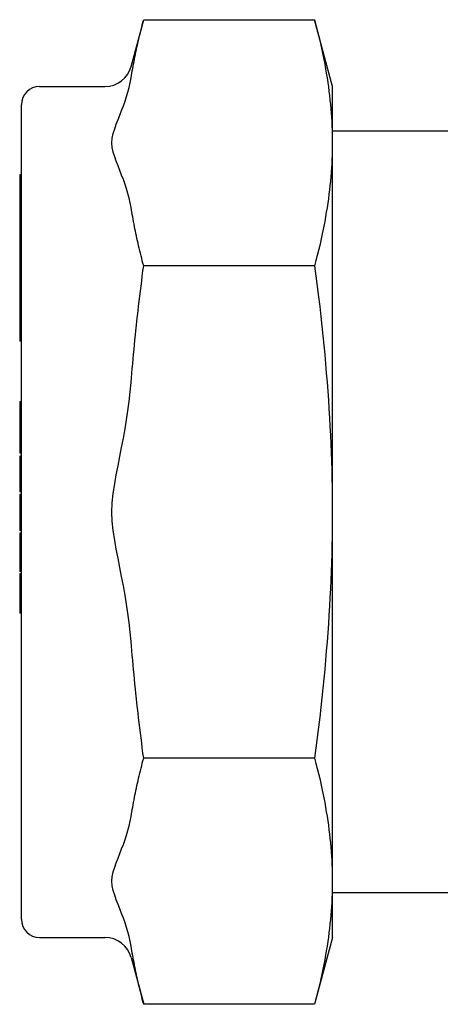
# Model space of a CAD drawing. Header units: millimetres. Extents: x 51 to 3773, y 35 to 413.
# Tile 5 of 11: x 261 to 284, y 358 to 413. Entities that reach past the tile are written whole.
import ezdxf

# ---------------------------------------------------------------- set-up
doc = ezdxf.new("R2010")
doc.units = ezdxf.units.MM
doc.layers.add('DETAIL', color=2, linetype='Continuous')

msp = doc.modelspace()

# ---------------------------------------------------------------- linework, layer by layer
at = {"layer": 'DETAIL'}
for p, q in [((266.822, 409.982), (267.512, 412.556)), ((267.512, 412.556), (276.937, 412.556)), ((277.924, 408.87), (276.937, 412.556)), ((261.774, 408.87), (265.373, 408.87)), ((277.924, 361.97), (277.924, 408.87)), ((260.774, 362.97), (260.774, 407.87)), ((285.978, 406.42), (277.924, 406.42)), ((260.674, 404.005), (260.674, 401.518)), ((260.774, 404.005), (260.674, 404.005)), ((260.674, 401.518), (260.674, 401.304)), ((260.774, 401.518), (260.674, 401.518)), ((260.674, 401.304), (260.674, 400.814)), ((260.774, 401.304), (260.674, 401.304)), ((260.674, 400.814), (260.674, 400.615)), ((260.774, 400.814), (260.674, 400.814)), ((260.674, 400.615), (260.674, 400.129)), ((260.774, 400.615), (260.674, 400.615)), ((260.674, 400.129), (260.674, 399.916)), ((260.774, 400.129), (260.674, 400.129)), ((260.774, 399.916), (260.674, 399.916)), ((260.674, 399.916), (260.674, 399.858)), ((260.674, 399.858), (260.674, 399.596)), ((260.774, 399.858), (260.674, 399.858)), ((260.674, 399.596), (260.674, 398.997)), ((260.774, 399.596), (260.674, 399.596)), ((260.674, 398.997), (260.674, 398.753)), ((260.774, 398.997), (260.674, 398.997)), ((276.937, 398.988), (267.512, 398.988)), ((260.674, 398.753), (260.674, 398.159)), ((260.774, 398.753), (260.674, 398.753)), ((260.674, 398.159), (260.674, 397.898)), ((260.774, 398.159), (260.674, 398.159)), ((260.774, 397.898), (260.674, 397.898)), ((260.674, 397.898), (260.674, 397.826)), ((260.674, 397.826), (260.674, 396.986)), ((260.674, 396.986), (260.674, 396.598)), ((260.674, 396.598), (260.674, 395.303)), ((260.774, 396.598), (260.674, 396.598)), ((260.674, 395.303), (260.674, 394.845)), ((260.774, 394.845), (260.674, 394.845)), ((260.674, 391.486), (260.674, 390.844)), ((260.774, 391.486), (260.674, 391.486)), ((260.674, 390.844), (260.674, 390.615)), ((260.774, 390.844), (260.674, 390.844)), ((260.674, 390.615), (260.674, 390.186)), ((260.774, 390.615), (260.674, 390.615)), ((260.674, 390.186), (260.674, 389.484)), ((260.774, 390.186), (260.674, 390.186)), ((260.674, 389.484), (260.674, 389.25)), ((260.774, 389.484), (260.674, 389.484)), ((260.674, 389.25), (260.674, 388.659)), ((260.774, 389.25), (260.674, 389.25)), ((260.774, 388.659), (260.674, 388.659)), ((260.674, 388.498), (260.674, 388.377)), ((260.774, 388.498), (260.674, 388.498)), ((260.674, 388.377), (260.674, 386.895)), ((260.774, 388.377), (260.674, 388.377)), ((260.674, 386.895), (260.674, 386.856)), ((260.774, 386.895), (260.674, 386.895)), ((260.674, 386.856), (260.674, 386.543)), ((260.774, 386.856), (260.674, 386.856)), ((260.674, 386.543), (260.674, 386.535)), ((260.774, 386.535), (260.674, 386.535)), ((260.674, 386.387), (260.674, 386.342)), ((260.774, 386.387), (260.674, 386.387)), ((260.674, 386.342), (260.674, 386.309)), ((260.774, 386.342), (260.674, 386.342)), ((260.674, 386.309), (260.674, 385.332)), ((260.774, 386.309), (260.674, 386.309)), ((260.674, 385.332), (260.674, 384.4)), ((260.774, 384.4), (260.674, 384.4)), ((260.674, 384.248), (260.674, 384.207)), ((260.774, 384.248), (260.674, 384.248)), ((260.674, 384.207), (260.674, 382.619)), ((260.774, 384.207), (260.674, 384.207)), ((260.674, 382.619), (260.674, 382.319)), ((260.774, 382.619), (260.674, 382.619)), ((260.674, 382.319), (260.674, 382.148)), ((260.774, 382.319), (260.674, 382.319)), ((260.774, 382.148), (260.674, 382.148)), ((260.674, 382.009), (260.674, 381.93)), ((260.774, 382.009), (260.674, 382.009)), ((260.674, 381.93), (260.674, 380.145)), ((260.774, 381.93), (260.674, 381.93)), ((260.674, 380.145), (260.674, 379.851)), ((260.774, 380.145), (260.674, 380.145)), ((260.774, 379.851), (260.674, 379.851)), ((276.937, 371.852), (267.512, 371.852)), ((285.978, 364.42), (277.924, 364.42)), ((261.774, 361.97), (265.373, 361.97)), ((277.924, 361.97), (276.937, 358.285)), ((266.822, 360.858), (267.512, 358.285)), ((276.937, 358.285), (267.512, 358.285))]:
    msp.add_line(p, q, dxfattribs=at)
at = {"layer": 'DETAIL', "flags": 128}
for points in [[(266.822, 409.343), (266.842, 409.472), (266.863, 409.6), (266.885, 409.729), (266.908, 409.859), (266.931, 409.989), (266.955, 410.119), (266.979, 410.249), (267.005, 410.38), (267.031, 410.512), (267.057, 410.644), (267.085, 410.776), (267.113, 410.909), (267.142, 411.043), (267.172, 411.177), (267.202, 411.312), (267.234, 411.447), (267.266, 411.583), (267.299, 411.72), (267.332, 411.857), (267.366, 411.996), (267.402, 412.134), (267.437, 412.274), (267.474, 412.414), (267.512, 412.556)], [(276.937, 412.556), (277.013, 412.268), (277.085, 411.984), (277.153, 411.705), (277.219, 411.43), (277.28, 411.159), (277.339, 410.892), (277.394, 410.627), (277.447, 410.366), (277.496, 410.108), (277.542, 409.852), (277.585, 409.6), (277.625, 409.349), (277.663, 409.101), (277.698, 408.855), (277.73, 408.611), (277.759, 408.368), (277.786, 408.127), (277.81, 407.887), (277.831, 407.649), (277.85, 407.412), (277.866, 407.176), (277.88, 406.941), (277.891, 406.706), (277.9, 406.472), (277.906, 406.238), (277.91, 406.005), (277.911, 405.772), (277.91, 405.538), (277.906, 405.305), (277.9, 405.071), (277.891, 404.837), (277.88, 404.603), (277.866, 404.367), (277.85, 404.131), (277.831, 403.894), (277.81, 403.656), (277.786, 403.416), (277.759, 403.175), (277.73, 402.933), (277.698, 402.689), (277.663, 402.442), (277.625, 402.194), (277.585, 401.944), (277.542, 401.691), (277.496, 401.435), (277.447, 401.177), (277.394, 400.916), (277.339, 400.652), (277.28, 400.384), (277.219, 400.113), (277.153, 399.838), (277.085, 399.559), (277.013, 399.276), (276.937, 398.988)], [(266.822, 402.2), (266.774, 402.464), (266.713, 402.727), (266.644, 402.984), (266.568, 403.23), (266.485, 403.48), (266.391, 403.741), (266.298, 403.99), (266.198, 404.246), (266.101, 404.495), (266.002, 404.752), (265.914, 404.998), (265.836, 405.259), (265.779, 405.52), (265.757, 405.772), (265.779, 406.023), (265.836, 406.285), (265.914, 406.545), (266.002, 406.792), (266.101, 407.048), (266.198, 407.297), (266.298, 407.554), (266.391, 407.803), (266.485, 408.064), (266.568, 408.313), (266.644, 408.56), (266.713, 408.817), (266.774, 409.079), (266.822, 409.343)], [(267.512, 398.988), (267.474, 399.129), (267.437, 399.269), (267.402, 399.409), (267.366, 399.548), (267.332, 399.686), (267.299, 399.823), (267.266, 399.96), (267.234, 400.096), (267.202, 400.231), (267.172, 400.366), (267.142, 400.5), (267.113, 400.634), (267.085, 400.767), (267.057, 400.9), (267.031, 401.032), (267.005, 401.163), (266.979, 401.294), (266.955, 401.425), (266.931, 401.555), (266.908, 401.685), (266.885, 401.814), (266.863, 401.943), (266.842, 402.072), (266.822, 402.2)], [(266.822, 392.564), (266.842, 392.82), (266.863, 393.078), (266.885, 393.336), (266.908, 393.594), (266.931, 393.854), (266.955, 394.114), (266.979, 394.375), (267.005, 394.637), (267.031, 394.9), (267.057, 395.164), (267.085, 395.429), (267.113, 395.695), (267.142, 395.963), (267.172, 396.231), (267.202, 396.501), (267.234, 396.771), (267.266, 397.043), (267.299, 397.317), (267.332, 397.592), (267.366, 397.868), (267.402, 398.145), (267.437, 398.425), (267.474, 398.705), (267.512, 398.988)], [(276.937, 398.988), (277.013, 398.412), (277.085, 397.846), (277.153, 397.288), (277.219, 396.738), (277.28, 396.195), (277.339, 395.66), (277.394, 395.131), (277.447, 394.609), (277.496, 394.093), (277.542, 393.582), (277.585, 393.076), (277.625, 392.575), (277.663, 392.079), (277.698, 391.586), (277.73, 391.098), (277.759, 390.613), (277.786, 390.131), (277.81, 389.652), (277.831, 389.175), (277.85, 388.701), (277.866, 388.229), (277.88, 387.758), (277.891, 387.289), (277.9, 386.821), (277.906, 386.353), (277.91, 385.887), (277.911, 385.42), (277.91, 384.954), (277.906, 384.487), (277.9, 384.02), (277.891, 383.551), (277.88, 383.082), (277.866, 382.612), (277.85, 382.139), (277.831, 381.665), (277.81, 381.188), (277.786, 380.709), (277.759, 380.227), (277.73, 379.742), (277.698, 379.254), (277.663, 378.762), (277.625, 378.265), (277.585, 377.764), (277.542, 377.258), (277.496, 376.748), (277.447, 376.231), (277.394, 375.709), (277.339, 375.18), (277.28, 374.645), (277.219, 374.103), (277.153, 373.553), (277.085, 372.994), (277.013, 372.428), (276.937, 371.852)], [(266.822, 378.277), (266.774, 378.805), (266.713, 379.33), (266.644, 379.844), (266.568, 380.337), (266.485, 380.836), (266.391, 381.358), (266.298, 381.856), (266.198, 382.369), (266.101, 382.867), (266.002, 383.38), (265.914, 383.874), (265.836, 384.394), (265.779, 384.918), (265.757, 385.42), (265.779, 385.922), (265.836, 386.446), (265.914, 386.967), (266.002, 387.46), (266.101, 387.973), (266.198, 388.471), (266.298, 388.984), (266.391, 389.482), (266.485, 390.004), (266.568, 390.503), (266.644, 390.996), (266.713, 391.51), (266.774, 392.036), (266.822, 392.564)], [(267.512, 371.852), (267.474, 372.135), (267.437, 372.415), (267.402, 372.695), (267.366, 372.972), (267.332, 373.249), (267.299, 373.523), (267.266, 373.797), (267.234, 374.069), (267.202, 374.34), (267.172, 374.609), (267.142, 374.877), (267.113, 375.145), (267.085, 375.411), (267.057, 375.676), (267.031, 375.94), (267.005, 376.203), (266.979, 376.465), (266.955, 376.726), (266.931, 376.986), (266.908, 377.246), (266.885, 377.505), (266.863, 377.763), (266.842, 378.02), (266.822, 378.277)], [(266.822, 368.64), (266.842, 368.769), (266.863, 368.897), (266.885, 369.026), (266.908, 369.156), (266.931, 369.285), (266.955, 369.416), (266.979, 369.546), (267.005, 369.677), (267.031, 369.809), (267.057, 369.941), (267.085, 370.073), (267.113, 370.206), (267.142, 370.34), (267.172, 370.474), (267.202, 370.609), (267.234, 370.744), (267.266, 370.88), (267.299, 371.017), (267.332, 371.154), (267.366, 371.292), (267.402, 371.431), (267.437, 371.571), (267.474, 371.711), (267.512, 371.852)], [(276.937, 371.852), (277.013, 371.565), (277.085, 371.281), (277.153, 371.002), (277.219, 370.727), (277.28, 370.456), (277.339, 370.188), (277.394, 369.924), (277.447, 369.663), (277.496, 369.405), (277.542, 369.149), (277.585, 368.896), (277.625, 368.646), (277.663, 368.398), (277.698, 368.152), (277.73, 367.907), (277.759, 367.665), (277.786, 367.424), (277.81, 367.184), (277.831, 366.946), (277.85, 366.709), (277.866, 366.473), (277.88, 366.237), (277.891, 366.003), (277.9, 365.769), (277.906, 365.535), (277.91, 365.302), (277.911, 365.068), (277.91, 364.835), (277.906, 364.602), (277.9, 364.368), (277.891, 364.134), (277.88, 363.9), (277.866, 363.664), (277.85, 363.428), (277.831, 363.191), (277.81, 362.953), (277.786, 362.713), (277.759, 362.472), (277.73, 362.23), (277.698, 361.985), (277.663, 361.739), (277.625, 361.491), (277.585, 361.241), (277.542, 360.988), (277.496, 360.732), (277.447, 360.474), (277.394, 360.213), (277.339, 359.949), (277.28, 359.681), (277.219, 359.41), (277.153, 359.135), (277.085, 358.856), (277.013, 358.572), (276.937, 358.285)], [(266.822, 361.497), (266.774, 361.761), (266.713, 362.023), (266.644, 362.28), (266.568, 362.527), (266.485, 362.777), (266.391, 363.038), (266.298, 363.286), (266.198, 363.543), (266.101, 363.792), (266.002, 364.049), (265.914, 364.295), (265.836, 364.555), (265.779, 364.817), (265.757, 365.068), (265.779, 365.32), (265.836, 365.582), (265.914, 365.842), (266.002, 366.088), (266.101, 366.345), (266.198, 366.594), (266.298, 366.851), (266.391, 367.099), (266.485, 367.36), (266.568, 367.61), (266.644, 367.857), (266.713, 368.114), (266.774, 368.376), (266.822, 368.64)], [(267.512, 358.285), (267.474, 358.426), (267.437, 358.566), (267.402, 358.706), (267.366, 358.845), (267.332, 358.983), (267.299, 359.12), (267.266, 359.257), (267.234, 359.393), (267.202, 359.528), (267.172, 359.663), (267.142, 359.797), (267.113, 359.931), (267.085, 360.064), (267.057, 360.196), (267.031, 360.328), (267.005, 360.46), (266.979, 360.591), (266.955, 360.721), (266.931, 360.852), (266.908, 360.981), (266.885, 361.111), (266.863, 361.24), (266.842, 361.368), (266.822, 361.497)]]:
    msp.add_lwpolyline(points, dxfattribs=at)
at = {"layer": 'DETAIL'}
for centre, radius, start, end in [((265.373, 410.37), 1.5, 270, 345), ((261.774, 407.87), 1, 90, 180), ((261.774, 362.97), 1, 180, 270), ((265.373, 360.47), 1.5, 15, 90)]:
    msp.add_arc(centre, radius, start, end, dxfattribs=at)

doc.saveas('drawing.dxf')
